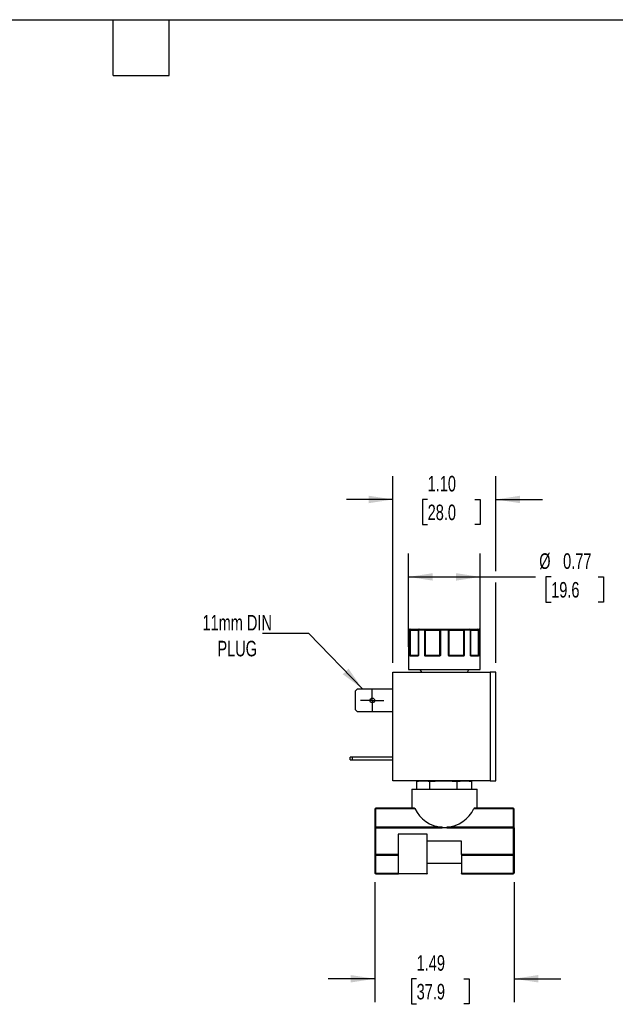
# Model space of a CAD drawing. Header units: inches. Extents: x 0.5 to 21.5, y 0.5 to 16.5.
# Tile 5 of 6: x 9.7 to 16.1, y 5.9 to 16.5. Entities that reach past the tile are written whole.
import ezdxf

# ---------------------------------------------------------------- set-up
doc = ezdxf.new("R2010")
doc.units = ezdxf.units.IN
doc.header["$LTSCALE"] = 2
doc.header["$MEASUREMENT"] = 0
doc.linetypes.add('SLD-Center', pattern=[0.75, 0.6, -0.05, 0.05, -0.05])
doc.linetypes.add('SLD-Solid', pattern=[0])
doc.layers.add('CENTER', color=40, linetype='SLD-Center')
doc.layers.add('DIMENSIONS', color=140, linetype='SLD-Solid', lineweight=25)
doc.layers.add('TEXT', color=140, linetype='SLD-Solid', lineweight=25)
doc.styles.add('SLDTEXTSTYLE0', font='TXT', dxfattribs={"width": 0.7})
doc.dimstyles.new('SLDDIMSTYLE0', dxfattribs={"dimtxt": 0.169922, "dimasz": 0.26, "dimexe": 0, "dimexo": 0.0625, "dimgap": 0.04248, "dimtad": 0, "dimtih": 1, "dimtoh": 1, "dimrnd": 1e-09, "dimzin": 12, "dimdsep": 46, "dimtxsty": 'SLDTEXTSTYLE0', "dimsah": 1, "dimcen": 0.09, "dimadec": 0, "dimazin": 3, "dimtfac": 1, "dimtmove": 0, "dimatfit": 0, "dimfxl": 0, "dimfrac": 2, "dimtolj": 1, "dimtzin": 12, "dimarcsym": 0})
doc.dimstyles.new('SLDDIMSTYLE3', dxfattribs={"dimtxt": 0.169922, "dimasz": 0.26, "dimexe": 0, "dimexo": 0.0625, "dimgap": 0.04248, "dimtad": 0, "dimtih": 1, "dimtoh": 1, "dimrnd": 1e-09, "dimdsep": 46, "dimtxsty": 'SLDTEXTSTYLE0', "dimsah": 1, "dimcen": 0.09, "dimadec": 0, "dimazin": 2, "dimtfac": 1, "dimtofl": 0, "dimtmove": 0, "dimatfit": 3, "dimfxl": 0, "dimfrac": 2, "dimtolj": 1, "dimtzin": 12, "dimarcsym": 0})
doc.dimstyles.new('SLDDIMSTYLE4', dxfattribs={"dimtxt": 0.169922, "dimasz": 0.26, "dimexe": 0, "dimexo": 0.0625, "dimgap": 0.04248, "dimtad": 0, "dimtih": 1, "dimtoh": 1, "dimrnd": 1e-09, "dimzin": 4, "dimdsep": 46, "dimtxsty": 'SLDTEXTSTYLE0', "dimsah": 1, "dimcen": 0.09, "dimadec": 0, "dimazin": 1, "dimtfac": 1, "dimtmove": 0, "dimatfit": 0, "dimfxl": 0, "dimfrac": 2, "dimtolj": 1, "dimtzin": 12, "dimarcsym": 0})
doc.dimstyles.new('SLDDIMSTYLE5', dxfattribs={"dimtxt": 0.18, "dimasz": 0.26, "dimexe": 0, "dimexo": 0.0625, "dimgap": 0, "dimtad": 0, "dimtih": 1, "dimtoh": 1, "dimdec": 0, "dimrnd": 1e-09, "dimzin": 0, "dimdsep": 46, "dimtxsty": 'Standard', "dimsah": 1, "dimcen": 0.09, "dimadec": 0, "dimazin": 0, "dimtfac": 0.26, "dimtdec": 0, "dimtofl": 0, "dimtmove": 0, "dimatfit": 3, "dimfxl": 0, "dimfrac": 2, "dimtolj": 1, "dimtzin": 0, "dimarcsym": 0})

# ---------------------------------------------------------------- blocks, each defined once
blk = doc.blocks.new('_D_4')
at = {"layer": 'DIMENSIONS'}
for p, q in [((13.505, 7.244), (13.505, 5.959)), ((14.999, 7.244), (14.999, 5.959)), ((13.505, 6.209), (13.005, 6.209)), ((13.954, 6.209), (13.897, 6.209)), ((13.897, 6.209), (13.897, 5.939)), ((14.459, 6.209), (14.516, 6.209)), ((14.516, 6.209), (14.516, 5.939)), ((14.999, 6.209), (15.499, 6.209)), ((13.897, 5.939), (13.954, 5.939)), ((14.516, 5.939), (14.459, 5.939))]:
    blk.add_line(p, q, dxfattribs=at)
for points in [[(13.505, 6.209), (13.245, 6.249), (13.245, 6.169)], [(14.999, 6.209), (15.259, 6.169), (15.259, 6.249)]]:
    blk.add_solid(points, dxfattribs=at)
at = {"layer": 'DIMENSIONS', "char_height": 0.1667, "attachment_point": 1, "style": 'SLDTEXTSTYLE0'}
for s, insert in [('1.49', (13.954, 6.462)), ('37.9', (13.954, 6.154))]:
    blk.add_mtext(s, dxfattribs=dict(at, insert=insert))
blk = doc.blocks.new('_D_5')
at = {"layer": 'DIMENSIONS'}
for p, q in [((13.867, 9.769), (13.867, 10.771)), ((14.637, 9.769), (14.637, 10.771)), ((13.867, 10.521), (14.637, 10.521)), ((14.637, 10.521), (15.23, 10.521)), ((15.397, 10.521), (15.34, 10.521)), ((15.34, 10.521), (15.34, 10.251)), ((15.902, 10.521), (15.959, 10.521)), ((15.959, 10.521), (15.959, 10.251)), ((15.34, 10.251), (15.397, 10.251)), ((15.959, 10.251), (15.902, 10.251))]:
    blk.add_line(p, q, dxfattribs=at)
for points in [[(13.867, 10.521), (14.127, 10.481), (14.127, 10.561)], [(14.637, 10.521), (14.377, 10.561), (14.377, 10.481)]]:
    blk.add_solid(points, dxfattribs=at)
at = {"layer": 'DIMENSIONS', "char_height": 0.1667, "attachment_point": 1, "style": 'SLDTEXTSTYLE0'}
for s, insert in [('%%c', (15.269, 10.774)), ('0.77', (15.525, 10.774)), ('19.6', (15.397, 10.466))]:
    blk.add_mtext(s, dxfattribs=dict(at, insert=insert))
blk = doc.blocks.new('_D_6')
at = {"layer": 'DIMENSIONS'}
for p, q in [((13.7, 9.599), (13.7, 11.602)), ((14.804, 10.581), (14.804, 11.602)), ((13.7, 11.352), (13.2, 11.352)), ((14.072, 11.352), (14.015, 11.352)), ((14.015, 11.352), (14.015, 11.082)), ((14.577, 11.352), (14.634, 11.352)), ((14.634, 11.352), (14.634, 11.082)), ((14.804, 11.352), (15.304, 11.352)), ((14.015, 11.082), (14.072, 11.082)), ((14.634, 11.082), (14.577, 11.082)), ((14.804, 9.599), (14.804, 10.461))]:
    blk.add_line(p, q, dxfattribs=at)
for points in [[(13.7, 11.352), (13.44, 11.392), (13.44, 11.312)], [(14.804, 11.352), (15.064, 11.312), (15.064, 11.392)]]:
    blk.add_solid(points, dxfattribs=at)
at = {"layer": 'DIMENSIONS', "char_height": 0.1667, "attachment_point": 1, "style": 'SLDTEXTSTYLE0'}
for s, insert in [('1.10', (14.072, 11.605)), ('28.0', (14.072, 11.297))]:
    blk.add_mtext(s, dxfattribs=dict(at, insert=insert))
blk = doc.blocks.new('SW_CENTERMARKSYMBOL_2')
at = {"layer": 'CENTER', "color": 0}
for p, q in [((0, 0.1), (0, 0.125)), ((-0.1, 0), (-0.125, 0)), ((0, 0), (-0.1, 0)), ((0, 0), (0, 0.1)), ((0, 0), (0, -0.1)), ((0, 0), (0.1, 0)), ((0.1, 0), (0.125, 0)), ((0, -0.1), (0, -0.125))]:
    blk.add_line(p, q, dxfattribs=at)

msp = doc.modelspace()

# ---------------------------------------------------------------- linework, layer by layer
for p, q in [((13.867, 9.949), (13.867, 9.679)), ((13.867, 9.949), (13.867, 9.679)), ((13.883, 9.949), (13.867, 9.949)), ((13.867, 9.949), (13.867, 9.949)), ((13.883, 9.679), (13.883, 9.949)), ((13.889, 9.949), (13.883, 9.949)), ((13.889, 9.679), (13.889, 9.949)), ((13.889, 9.949), (13.969, 9.949)), ((13.969, 9.949), (13.969, 9.679)), ((13.972, 9.949), (13.969, 9.949)), ((13.972, 9.949), (13.972, 9.679)), ((14.04, 9.949), (13.972, 9.949)), ((14.04, 9.679), (14.04, 9.949)), ((14.045, 9.949), (14.04, 9.949)), ((14.048, 9.949), (14.045, 9.949)), ((14.048, 9.949), (14.2, 9.949)), ((14.048, 9.679), (14.048, 9.949)), ((14.2, 9.949), (14.2, 9.679)), ((14.208, 9.949), (14.2, 9.949)), ((14.296, 9.949), (14.208, 9.949)), ((14.208, 9.949), (14.208, 9.679)), ((14.296, 9.679), (14.296, 9.949)), ((14.303, 9.949), (14.296, 9.949)), ((14.303, 9.679), (14.303, 9.949)), ((14.303, 9.949), (14.455, 9.949)), ((14.455, 9.949), (14.455, 9.679)), ((14.458, 9.949), (14.455, 9.949)), ((14.464, 9.949), (14.458, 9.949)), ((14.464, 9.949), (14.464, 9.679)), ((14.531, 9.949), (14.464, 9.949)), ((14.531, 9.679), (14.531, 9.949)), ((14.534, 9.949), (14.531, 9.949)), ((14.534, 9.679), (14.534, 9.949)), ((14.534, 9.949), (14.615, 9.949)), ((14.615, 9.949), (14.615, 9.679)), ((14.621, 9.949), (14.615, 9.949)), ((14.621, 9.949), (14.621, 9.679)), ((14.636, 9.949), (14.621, 9.949)), ((14.636, 9.679), (14.636, 9.949)), ((14.636, 9.679), (14.636, 9.949)), ((14.636, 9.949), (14.636, 9.949)), ((13.867, 9.679), (13.867, 9.679)), ((13.867, 9.669), (13.867, 9.529)), ((13.867, 9.669), (13.867, 9.669)), ((13.883, 9.679), (13.889, 9.679)), ((13.961, 9.669), (13.888, 9.669)), ((13.969, 9.679), (13.889, 9.679)), ((13.968, 9.676), (13.968, 9.674)), ((13.969, 9.679), (13.972, 9.679)), ((14.04, 9.679), (14.048, 9.679)), ((14.2, 9.679), (14.048, 9.679)), ((14.192, 9.669), (14.053, 9.669)), ((14.2, 9.679), (14.208, 9.679)), ((14.296, 9.679), (14.303, 9.679)), ((14.455, 9.679), (14.303, 9.679)), ((14.45, 9.669), (14.312, 9.669)), ((14.455, 9.679), (14.464, 9.679)), ((14.531, 9.679), (14.534, 9.679)), ((14.615, 9.679), (14.534, 9.679)), ((14.536, 9.674), (14.535, 9.676)), ((14.616, 9.669), (14.542, 9.669)), ((14.615, 9.679), (14.621, 9.679)), ((14.636, 9.679), (14.636, 9.679)), ((14.637, 9.529), (14.637, 9.669)), ((14.637, 9.669), (14.637, 9.669)), ((13.867, 9.529), (14.637, 9.529)), ((13.988, 9.529), (14.006, 9.499)), ((14.498, 9.499), (14.515, 9.529)), ((13.7, 9.499), (14.744, 9.499)), ((13.7, 8.332), (13.7, 9.499)), ((14.744, 9.499), (14.744, 8.332)), ((14.804, 9.499), (14.744, 9.499)), ((14.804, 8.332), (14.804, 9.499)), ((13.298, 9.298), (13.319, 9.32)), ((13.298, 9.093), (13.298, 9.298)), ((13.319, 9.32), (13.7, 9.32)), ((13.319, 9.072), (13.298, 9.093)), ((13.7, 9.072), (13.319, 9.072)), ((13.242, 8.557), (13.242, 8.588)), ((13.263, 8.588), (13.242, 8.588)), ((13.263, 8.588), (13.263, 8.557)), ((13.7, 8.588), (13.263, 8.588)), ((13.242, 8.557), (13.263, 8.557)), ((13.263, 8.557), (13.7, 8.557)), ((14.744, 8.332), (13.7, 8.332)), ((13.902, 8.242), (13.902, 8.038)), ((13.902, 8.242), (14.602, 8.242)), ((13.957, 8.242), (13.957, 8.328)), ((14.096, 8.242), (14.096, 8.328)), ((14.39, 8.242), (14.39, 8.328)), ((14.546, 8.328), (14.541, 8.328)), ((14.546, 8.242), (14.546, 8.328)), ((14.602, 8.038), (14.602, 8.242)), ((14.744, 8.332), (14.804, 8.332)), ((13.932, 8.038), (13.515, 8.038)), ((13.515, 8.038), (13.515, 8.035)), ((13.515, 7.834), (13.515, 8.035)), ((13.515, 8.035), (13.935, 8.035)), ((14.569, 8.035), (14.989, 8.035)), ((14.989, 8.038), (14.572, 8.038)), ((14.989, 8.035), (14.989, 8.038)), ((14.989, 8.035), (14.989, 7.834)), ((13.505, 8.028), (13.505, 7.827)), ((14.999, 7.827), (14.999, 8.028)), ((13.505, 7.827), (13.505, 7.544)), ((13.505, 7.827), (13.515, 7.827)), ((13.515, 7.834), (13.515, 7.827)), ((14.226, 7.834), (13.515, 7.834)), ((13.515, 7.544), (13.515, 7.827)), ((13.515, 7.827), (14.226, 7.827)), ((14.226, 7.827), (14.226, 7.834)), ((14.277, 7.834), (14.277, 7.827)), ((14.989, 7.834), (14.277, 7.834)), ((14.277, 7.827), (14.989, 7.827)), ((14.989, 7.827), (14.989, 7.834)), ((14.989, 7.827), (14.989, 7.544)), ((14.989, 7.827), (14.999, 7.827)), ((14.999, 7.827), (14.999, 7.544)), ((13.755, 7.759), (13.755, 7.544)), ((14.068, 7.759), (13.755, 7.759)), ((14.068, 7.686), (14.068, 7.759)), ((14.068, 7.54), (14.068, 7.686)), ((14.435, 7.686), (14.068, 7.686)), ((14.435, 7.544), (14.435, 7.686)), ((13.505, 7.544), (13.515, 7.544)), ((13.505, 7.544), (13.505, 7.344)), ((13.755, 7.544), (13.515, 7.544)), ((13.515, 7.544), (13.515, 7.537)), ((13.515, 7.337), (13.515, 7.537)), ((13.515, 7.537), (13.755, 7.537)), ((13.755, 7.544), (13.755, 7.339)), ((14.068, 7.339), (14.068, 7.54)), ((14.989, 7.544), (14.435, 7.544)), ((14.435, 7.544), (14.435, 7.537)), ((14.435, 7.537), (14.989, 7.537)), ((14.435, 7.537), (14.435, 7.337)), ((14.989, 7.537), (14.989, 7.544)), ((14.989, 7.544), (14.999, 7.544)), ((14.989, 7.537), (14.989, 7.337)), ((14.999, 7.544), (14.999, 7.344)), ((14.068, 7.448), (14.435, 7.448)), ((13.515, 7.334), (13.515, 7.337)), ((13.756, 7.337), (13.515, 7.337)), ((13.515, 7.334), (13.759, 7.334)), ((13.755, 7.339), (14.068, 7.339)), ((14.064, 7.334), (14.068, 7.334)), ((14.068, 7.339), (14.068, 7.337)), ((14.068, 7.337), (14.068, 7.337)), ((14.989, 7.337), (14.435, 7.337)), ((14.435, 7.334), (14.989, 7.334)), ((14.989, 7.337), (14.989, 7.334))]:
    msp.add_line(p, q)
at = {"flags": 128}
for points in [[(13.889, 9.949), (13.889, 9.951), (13.889, 9.953), (13.889, 9.954), (13.89, 9.956), (13.89, 9.957), (13.891, 9.958), (13.892, 9.959), (13.892, 9.959)], [(14.04, 9.949), (14.04, 9.951), (14.04, 9.953), (14.041, 9.954), (14.041, 9.956), (14.042, 9.957), (14.043, 9.958), (14.044, 9.959), (14.045, 9.959)], [(14.048, 9.949), (14.048, 9.951), (14.048, 9.953), (14.048, 9.954), (14.047, 9.956), (14.047, 9.957), (14.046, 9.958), (14.046, 9.959), (14.045, 9.959)], [(14.455, 9.949), (14.455, 9.951), (14.456, 9.953), (14.456, 9.954), (14.456, 9.956), (14.457, 9.957), (14.457, 9.958), (14.458, 9.959), (14.458, 9.959)], [(14.458, 9.959), (14.459, 9.959), (14.46, 9.958), (14.461, 9.957), (14.462, 9.956), (14.463, 9.954), (14.463, 9.953), (14.464, 9.951), (14.464, 9.949)], [(14.611, 9.959), (14.612, 9.959), (14.613, 9.958), (14.613, 9.957), (14.614, 9.956), (14.614, 9.954), (14.615, 9.953), (14.615, 9.951), (14.615, 9.949)], [(13.867, 9.672), (13.867, 9.672), (13.867, 9.672)], [(13.867, 9.67), (13.867, 9.67), (13.867, 9.669)], [(14.053, 9.669), (14.053, 9.67), (14.053, 9.671), (14.053, 9.671), (14.054, 9.672), (14.054, 9.673), (14.055, 9.673), (14.055, 9.674), (14.056, 9.674)], [(14.45, 9.669), (14.45, 9.67), (14.45, 9.671), (14.45, 9.671), (14.45, 9.672), (14.449, 9.673), (14.449, 9.673), (14.448, 9.674), (14.448, 9.674)]]:
    msp.add_lwpolyline(points, dxfattribs=at)
msp.add_circle((13.478, 9.196), 0.025)
for centre, radius, start, end in [((13.877, 9.949), 0.01, 90, 180), ((13.877, 9.949), 0.00999, 90.0516, 180.0515), ((13.893, 9.949), 0.0098, 91.2398, 181.1883), ((13.979, 9.949), 0.01, 90, 180), ((13.981, 9.95), 0.00897, 100.4561, 187.5727), ((14.21, 9.949), 0.00932, 95.1993, 184.3927), ((14.23, 9.951), 0.0229, 160.7578, 186.197), ((14.273, 9.951), 0.0229, 353.803, 19.2422), ((14.294, 9.949), 0.00932, 355.6073, 84.8007), ((14.524, 9.949), 0.01, 0, 90), ((14.522, 9.95), 0.00897, 352.4273, 79.5439), ((14.611, 9.949), 0.0098, 358.8117, 88.7602), ((14.626, 9.949), 0.01, 0, 90), ((14.626, 9.949), 0.00999, 359.9485, 89.9484), ((13.872, 9.669), 0.005, 151.0143, 180.0003), ((13.89, 9.67), 0.00537, 108.6043, 162.98), ((13.878, 9.679), 0.0104, 341.2747, 0.9993), ((13.892, 9.669), 0.00487, 91.6367, 181.5481), ((13.966, 9.669), 0.00452, 99.1139, 186.8587), ((13.97, 9.673), 0.00273, 137.3267, 217.4036), ((13.964, 9.679), 0.005, 325.2123, 0), ((14.054, 9.666), 0.0105, 118.8616, 147.1589), ((14.061, 9.679), 0.0128, 179.1376, 195.0944), ((14.201, 9.67), 0.00872, 154.3067, 188.0426), ((14.195, 9.679), 0.0055, 321.0761, 0.6299), ((14.219, 9.686), 0.0229, 208.5066, 219.11), ((14.284, 9.686), 0.0229, 320.89, 331.4934), ((14.309, 9.679), 0.0055, 179.3701, 218.9239), ((14.303, 9.67), 0.00872, 351.9574, 25.6933), ((14.443, 9.679), 0.0128, 344.9056, 0.8624), ((14.45, 9.666), 0.0105, 32.8411, 61.1384), ((14.539, 9.679), 0.005, 180, 214.8951), ((14.533, 9.673), 0.00273, 322.5964, 42.6733), ((14.538, 9.669), 0.00452, 353.1413, 80.8861), ((14.611, 9.669), 0.00487, 358.4519, 88.3633), ((14.625, 9.679), 0.0104, 179.0007, 198.7253), ((14.614, 9.67), 0.00537, 17.02, 71.3957), ((14.632, 9.669), 0.005, 0, 30.7586), ((14.632, 9.669), 0.005, 359.9997, 30.2642), ((14.502, 8.091), 0.241, 80.7068, 90), ((13.515, 8.028), 0.01, 90, 180), ((13.513, 8.026), 0.00893, 81.9505, 168.5782), ((14.252, 8.184), 0.35, 205.1474, 265.8247), ((14.252, 8.184), 0.35, 274.1753, 334.8526), ((14.989, 8.028), 0.01, 0, 90), ((14.99, 8.026), 0.00893, 11.4218, 98.0495), ((13.513, 7.826), 0.00893, 81.9505, 168.5782), ((14.99, 7.826), 0.00893, 11.4218, 98.0495), ((13.513, 7.546), 0.00893, 191.4218, 278.0495), ((14.99, 7.546), 0.00893, 261.9505, 348.5782), ((13.513, 7.345), 0.00893, 191.4218, 278.0495), ((13.515, 7.344), 0.01, 180, 270), ((13.76, 7.339), 0.005, 180, 270), ((14.063, 7.339), 0.005, 270, 0), ((14.99, 7.345), 0.00893, 261.9505, 348.5782), ((14.989, 7.344), 0.01, 270, 0)]:
    msp.add_arc(centre, radius, start, end)
for points in [[(13.877, 9.959), (13.879, 9.959), (13.884, 9.959), (13.892, 9.959)], [(13.979, 9.959), (13.999, 9.959), (14.021, 9.959), (14.045, 9.959)], [(14.209, 9.959), (14.223, 9.959), (14.237, 9.959), (14.252, 9.959)], [(14.252, 9.959), (14.266, 9.959), (14.28, 9.959), (14.295, 9.959)], [(14.458, 9.959), (14.482, 9.959), (14.504, 9.959), (14.524, 9.959)], [(14.611, 9.959), (14.619, 9.959), (14.624, 9.959), (14.626, 9.959)], [(13.883, 9.679), (13.884, 9.677), (13.886, 9.676), (13.888, 9.675)], [(13.888, 9.675), (13.889, 9.674), (13.891, 9.674), (13.892, 9.674)], [(13.892, 9.674), (13.908, 9.674), (13.933, 9.674), (13.965, 9.674)], [(13.965, 9.674), (13.966, 9.674), (13.967, 9.674), (13.968, 9.675)], [(14.045, 9.677), (14.043, 9.677), (14.041, 9.678), (14.04, 9.679)], [(14.049, 9.675), (14.048, 9.676), (14.046, 9.676), (14.045, 9.677)], [(14.049, 9.675), (14.051, 9.674), (14.053, 9.674), (14.056, 9.674)], [(14.056, 9.674), (14.098, 9.674), (14.144, 9.674), (14.193, 9.674)], [(14.193, 9.674), (14.195, 9.674), (14.197, 9.674), (14.199, 9.675)], [(14.199, 9.675), (14.201, 9.676), (14.204, 9.677), (14.208, 9.679)], [(14.296, 9.679), (14.299, 9.677), (14.302, 9.676), (14.304, 9.675)], [(14.304, 9.675), (14.306, 9.674), (14.308, 9.674), (14.311, 9.674)], [(14.311, 9.674), (14.359, 9.674), (14.406, 9.674), (14.448, 9.674)], [(14.448, 9.674), (14.45, 9.674), (14.453, 9.674), (14.455, 9.675)], [(14.458, 9.677), (14.457, 9.676), (14.456, 9.676), (14.455, 9.675)], [(14.464, 9.679), (14.462, 9.678), (14.46, 9.677), (14.458, 9.677)], [(14.531, 9.679), (14.534, 9.677), (14.535, 9.676), (14.535, 9.675)], [(14.535, 9.675), (14.536, 9.674), (14.537, 9.674), (14.538, 9.674)], [(14.538, 9.674), (14.57, 9.674), (14.595, 9.674), (14.611, 9.674)], [(14.611, 9.674), (14.613, 9.674), (14.614, 9.674), (14.616, 9.675)], [(14.616, 9.675), (14.617, 9.676), (14.62, 9.677), (14.621, 9.679)], [(13.935, 8.035), (13.934, 8.037), (13.933, 8.038), (13.932, 8.038)], [(14.572, 8.038), (14.571, 8.038), (14.569, 8.037), (14.569, 8.035)], [(14.226, 7.834), (14.243, 7.833), (14.26, 7.833), (14.277, 7.834)], [(14.063, 7.334), (14.063, 7.334), (13.995, 7.334), (13.912, 7.334)], [(14.068, 7.337), (14.068, 7.335), (14.068, 7.334), (14.068, 7.334)], [(14.435, 7.334), (14.435, 7.334), (14.435, 7.335), (14.435, 7.337)]]:
    msp.add_open_spline(points, degree=3)
for points, knots in [([(13.892, 9.959), (13.899, 9.959), (13.913, 9.959), (13.932, 9.959), (13.948, 9.959), (13.962, 9.959), (13.972, 9.959), (13.978, 9.959), (13.979, 9.959), (13.979, 9.959)], [0, 0, 0, 0, 0.150487, 0.301041, 0.460081, 0.619259, 0.778299, 0.937476, 1, 1, 1, 1]), ([(14.045, 9.959), (14.048, 9.959), (14.052, 9.959), (14.06, 9.959), (14.067, 9.959), (14.075, 9.959), (14.082, 9.959), (14.095, 9.959), (14.114, 9.959), (14.137, 9.959), (14.159, 9.959), (14.177, 9.959), (14.19, 9.959), (14.2, 9.959), (14.206, 9.959), (14.209, 9.959)], [0, 0, 0, 0, 0.040712, 0.081199, 0.121575, 0.161957, 0.202462, 0.243205, 0.371568, 0.500042, 0.628406, 0.75688, 0.838051, 0.918781, 1, 1, 1, 1]), ([(14.295, 9.959), (14.296, 9.959), (14.299, 9.959), (14.303, 9.959), (14.308, 9.959), (14.313, 9.959), (14.319, 9.959), (14.329, 9.959), (14.344, 9.959), (14.366, 9.959), (14.389, 9.959), (14.411, 9.959), (14.429, 9.959), (14.444, 9.959), (14.453, 9.959), (14.458, 9.959)], [0, 0, 0, 0, 0.040712, 0.081199, 0.121575, 0.161957, 0.202462, 0.243205, 0.371568, 0.500042, 0.628406, 0.75688, 0.838051, 0.918781, 1, 1, 1, 1]), ([(14.525, 9.959), (14.527, 9.959), (14.531, 9.959), (14.541, 9.959), (14.555, 9.959), (14.572, 9.959), (14.59, 9.959), (14.604, 9.959), (14.611, 9.959)], [0, 0, 0, 0, 0.169041, 0.338958, 0.508729, 0.678646, 0.839287, 1, 1, 1, 1]), ([(13.867, 9.679), (13.867, 9.678), (13.867, 9.677), (13.867, 9.675), (13.867, 9.673), (13.867, 9.672), (13.867, 9.672)], [0, 0, 0, 0, 0.2912416, 0.5002174, 0.7620959, 1, 1, 1, 1]), ([(13.867, 9.672), (13.867, 9.671), (13.867, 9.671), (13.867, 9.67), (13.867, 9.669), (13.867, 9.669), (13.867, 9.669), (13.867, 9.669)], [0, 0, 0, 0, 0.188808, 0.379511, 0.575987, 0.781785, 1, 1, 1, 1]), ([(13.885, 9.672), (13.884, 9.672), (13.884, 9.673), (13.884, 9.675), (13.883, 9.677), (13.883, 9.678), (13.883, 9.679)], [0, 0, 0, 0, 0.236129, 0.498993, 0.712542, 1, 1, 1, 1]), ([(13.888, 9.669), (13.887, 9.669), (13.887, 9.669), (13.886, 9.669), (13.885, 9.67), (13.885, 9.671), (13.885, 9.672)], [0, 0, 0, 0, 0.270747, 0.52324, 0.763872, 1, 1, 1, 1]), ([(13.968, 9.672), (13.968, 9.671), (13.967, 9.671), (13.966, 9.67), (13.964, 9.669), (13.963, 9.669), (13.962, 9.669), (13.961, 9.669)], [0, 0, 0, 0, 0.188808, 0.379511, 0.575987, 0.781785, 1, 1, 1, 1]), ([(13.972, 9.679), (13.972, 9.678), (13.971, 9.677), (13.97, 9.675), (13.969, 9.673), (13.968, 9.672), (13.968, 9.672)], [0, 0, 0, 0, 0.291242, 0.500217, 0.762096, 1, 1, 1, 1]), ([(13.972, 9.679), (13.971, 9.678), (13.97, 9.677), (13.969, 9.676), (13.969, 9.676)], [0, 0, 0, 0, 0.602665, 1, 1, 1, 1]), ([(14.045, 9.672), (14.044, 9.672), (14.043, 9.673), (14.042, 9.675), (14.041, 9.677), (14.04, 9.678), (14.04, 9.679)], [0, 0, 0, 0, 0.236129, 0.498993, 0.712542, 1, 1, 1, 1]), ([(14.053, 9.669), (14.052, 9.669), (14.051, 9.669), (14.049, 9.669), (14.047, 9.67), (14.045, 9.671), (14.045, 9.672)], [0, 0, 0, 0, 0.270747, 0.52324, 0.763872, 1, 1, 1, 1]), ([(14.202, 9.672), (14.201, 9.671), (14.2, 9.671), (14.198, 9.67), (14.196, 9.669), (14.194, 9.669), (14.193, 9.669), (14.192, 9.669)], [0, 0, 0, 0, 0.188808, 0.379511, 0.575987, 0.781785, 1, 1, 1, 1]), ([(14.208, 9.679), (14.207, 9.678), (14.206, 9.677), (14.205, 9.675), (14.203, 9.673), (14.202, 9.672), (14.202, 9.672)], [0, 0, 0, 0, 0.2912416, 0.5002174, 0.7620959, 1, 1, 1, 1]), ([(14.302, 9.672), (14.301, 9.672), (14.3, 9.673), (14.299, 9.675), (14.297, 9.677), (14.296, 9.678), (14.296, 9.679)], [0, 0, 0, 0, 0.236129, 0.498993, 0.712542, 1, 1, 1, 1]), ([(14.312, 9.669), (14.311, 9.669), (14.309, 9.669), (14.306, 9.669), (14.304, 9.67), (14.303, 9.671), (14.302, 9.672)], [0, 0, 0, 0, 0.270747, 0.52324, 0.763872, 1, 1, 1, 1]), ([(14.459, 9.672), (14.458, 9.671), (14.457, 9.671), (14.456, 9.67), (14.454, 9.669), (14.452, 9.669), (14.451, 9.669), (14.45, 9.669)], [0, 0, 0, 0, 0.188808, 0.379511, 0.575987, 0.781785, 1, 1, 1, 1]), ([(14.464, 9.679), (14.463, 9.678), (14.463, 9.677), (14.461, 9.675), (14.46, 9.673), (14.459, 9.672), (14.459, 9.672)], [0, 0, 0, 0, 0.291242, 0.500217, 0.762096, 1, 1, 1, 1]), ([(14.536, 9.672), (14.535, 9.672), (14.534, 9.673), (14.533, 9.675), (14.532, 9.677), (14.532, 9.678), (14.531, 9.679)], [0, 0, 0, 0, 0.236129, 0.498993, 0.712542, 1, 1, 1, 1]), ([(14.542, 9.669), (14.541, 9.669), (14.54, 9.669), (14.538, 9.669), (14.537, 9.67), (14.536, 9.671), (14.536, 9.672)], [0, 0, 0, 0, 0.270747, 0.52324, 0.763872, 1, 1, 1, 1]), ([(14.619, 9.672), (14.619, 9.671), (14.618, 9.671), (14.618, 9.67), (14.617, 9.669), (14.617, 9.669), (14.616, 9.669), (14.616, 9.669)], [0, 0, 0, 0, 0.188808, 0.379511, 0.575987, 0.781785, 1, 1, 1, 1]), ([(14.621, 9.679), (14.621, 9.678), (14.62, 9.677), (14.62, 9.675), (14.619, 9.673), (14.619, 9.672), (14.619, 9.672)], [0, 0, 0, 0, 0.291242, 0.500217, 0.762096, 1, 1, 1, 1]), ([(14.634, 9.675), (14.634, 9.676), (14.636, 9.677), (14.636, 9.678), (14.636, 9.678)], [0, 0, 0, 0, 0.636326, 1, 1, 1, 1]), ([(14.636, 9.672), (14.636, 9.672), (14.636, 9.673), (14.636, 9.675), (14.636, 9.677), (14.636, 9.678), (14.636, 9.679)], [0, 0, 0, 0, 0.2361294, 0.4989929, 0.7125421, 1, 1, 1, 1]), ([(14.636, 9.673), (14.636, 9.674), (14.636, 9.675), (14.636, 9.676), (14.636, 9.678), (14.636, 9.678), (14.636, 9.678)], [0, 0, 0, 0, 0.470783, 0.670042, 0.812756, 1, 1, 1, 1]), ([(14.637, 9.669), (14.637, 9.669), (14.637, 9.669), (14.637, 9.669), (14.636, 9.67), (14.636, 9.671), (14.636, 9.672)], [0, 0, 0, 0, 0.270747, 0.52324, 0.763872, 1, 1, 1, 1]), ([(13.957, 8.328), (13.969, 8.33), (13.981, 8.331), (14.004, 8.332), (14.027, 8.332), (14.05, 8.332), (14.073, 8.331), (14.084, 8.33), (14.096, 8.328)], [0, 0, 0, 0, 0.25, 0.25, 0.5, 0.75, 0.75, 1, 1, 1, 1]), ([(14.096, 8.328), (14.12, 8.33), (14.145, 8.331), (14.194, 8.332), (14.218, 8.332), (14.267, 8.332), (14.292, 8.332), (14.341, 8.331), (14.366, 8.33), (14.39, 8.328)], [0, 0, 0, 0, 0.25, 0.25, 0.5, 0.5, 0.75, 0.75, 1, 1, 1, 1]), ([(14.39, 8.328), (14.403, 8.33), (14.416, 8.331), (14.442, 8.332), (14.468, 8.332), (14.494, 8.332), (14.52, 8.331), (14.533, 8.33), (14.546, 8.328)], [0, 0, 0, 0, 0.25, 0.25, 0.5, 0.75, 0.75, 1, 1, 1, 1]), ([(14.277, 7.827), (14.269, 7.827), (14.26, 7.828), (14.243, 7.828), (14.235, 7.827), (14.226, 7.827)], [0, 0, 0, 0, 0.5, 0.5, 1, 1, 1, 1]), ([(13.912, 7.334), (13.872, 7.334), (13.833, 7.334), (13.776, 7.334), (13.76, 7.334), (13.76, 7.334)], [0, 0, 0, 0, 0.5, 0.5, 1, 1, 1, 1])]:
    msp.add_open_spline(points, degree=3, knots=knots)
at = {"layer": 'TEXT'}
for p, q in [((0.5, 16.5), (21.5, 16.5)), ((10.7, 15.9), (10.7, 16.5)), ((11.3, 15.9), (11.3, 16.5)), ((10.7, 15.9), (11.3, 15.9))]:
    msp.add_line(p, q, dxfattribs=at)

# ---------------------------------------------------------------- block references
at = {"layer": 'CENTER'}
msp.add_blockref('SW_CENTERMARKSYMBOL_2', (13.478, 9.196), dxfattribs=at)

# ---------------------------------------------------------------- texts
at = {"layer": 'TEXT', "insert": (12.029, 10.113), "char_height": 0.16667, "attachment_point": 2, "style": 'SLDTEXTSTYLE0'}
msp.add_mtext('11mm DIN^JPLUG', dxfattribs=at)

# ---------------------------------------------------------------- dimensions: what is measured, and where the dimension line sits
at = {"layer": 'DIMENSIONS'}
for base, p1, p2, dimstyle, picture, middle in [((13.7, 11.352), (14.804, 9.499), (13.7, 9.499), 'SLDDIMSTYLE4', '_D_6', (14.324, 11.352)), ((14.999, 6.209), (13.505, 7.344), (14.999, 7.344), 'SLDDIMSTYLE0', '_D_4', (14.206, 6.209))]:
    dim = msp.add_linear_dim(base=base, p1=p1, p2=p2, dimstyle=dimstyle, dxfattribs=at)
    dim.commit()
    dim.dimension.update_dxf_attribs({"geometry": picture, "text_midpoint": middle, "dimtype": 160})
dim = msp.add_linear_dim(base=(14.637, 10.521), p1=(13.867, 9.669), p2=(14.637, 9.669), text='%%c<>', dimstyle='SLDDIMSTYLE3', dxfattribs=at)
dim.commit()
dim.dimension.update_dxf_attribs({"geometry": '_D_5', "text_midpoint": (15.649, 10.521), "dimtype": 160})

# ---------------------------------------------------------------- leaders
at = {"layer": 'TEXT'}
msp.add_leader([(13.373, 9.32), (12.799, 9.912), (12.299, 9.912)], dimstyle='SLDDIMSTYLE5', dxfattribs=at)

doc.saveas('drawing.dxf')
